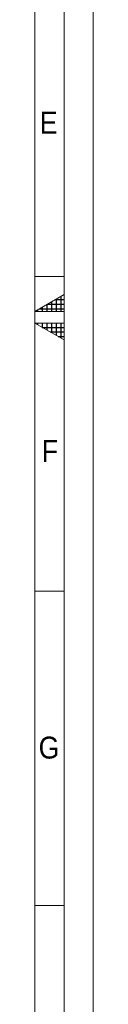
# Model space of a CAD drawing. Header units: millimetres. Extents: x 10 to 831, y 10 to 584.
# Tile 26 of 31: x 821 to 831, y 179 to 348. Entities that reach past the tile are written whole.
import ezdxf

# ---------------------------------------------------------------- set-up
doc = ezdxf.new("R2010")
doc.units = ezdxf.units.MM
doc.linetypes.add('SLD-Solido', pattern=[0])
doc.styles.add('SLDTEXTSTYLE3', font='GOTHIC.TTF', dxfattribs={"width": 0.913})

msp = doc.modelspace()

# ---------------------------------------------------------------- hatches: boundary and pattern name
at = {"linetype": 'Continuous'}
h = msp.add_hatch(dxfattribs=at)
h.set_pattern_fill('NET', scale=0.25, style=0)
h.paths.add_polyline_path([(826, 298), (826, 300.887), (821, 298)], flags=0)
h = msp.add_hatch(dxfattribs=at)
h.set_pattern_fill('NET', scale=0.25, style=0)
h.paths.add_polyline_path([(821, 296), (826, 296), (826, 293.113)], flags=0)

# ---------------------------------------------------------------- linework, layer by layer
at = {"color": 7, "linetype": 'SLD-Solido', "lineweight": 0}
for p, q in [((831, 10), (831, 584)), ((826, 15), (826, 579)), ((826, 304), (821, 304)), ((826, 300.887), (821, 298)), ((826, 298), (826, 300.887)), ((821, 298), (826, 298)), ((826, 293.113), (821, 296)), ((821, 296), (826, 296)), ((826, 296), (826, 293.113)), ((826, 250), (821, 250)), ((821, 250), (826, 250)), ((821, 196), (826, 196))]:
    msp.add_line(p, q, dxfattribs=at)
at = {"color": 7, "linetype": 'SLD-Solido', "lineweight": 15}
msp.add_line((821, 20), (821, 574), dxfattribs=at)

# ---------------------------------------------------------------- texts
at = {"color": 7, "linetype": 'Continuous', "lineweight": 0, "char_height": 3.762, "attachment_point": 1, "style": 'SLDTEXTSTYLE3'}
for s, insert in [('E', (821.833, 332.294)), ('F', (822.178, 275.944)), ('G', (821.644, 225.001))]:
    msp.add_mtext(s, dxfattribs=dict(at, insert=insert))

doc.saveas('drawing.dxf')
